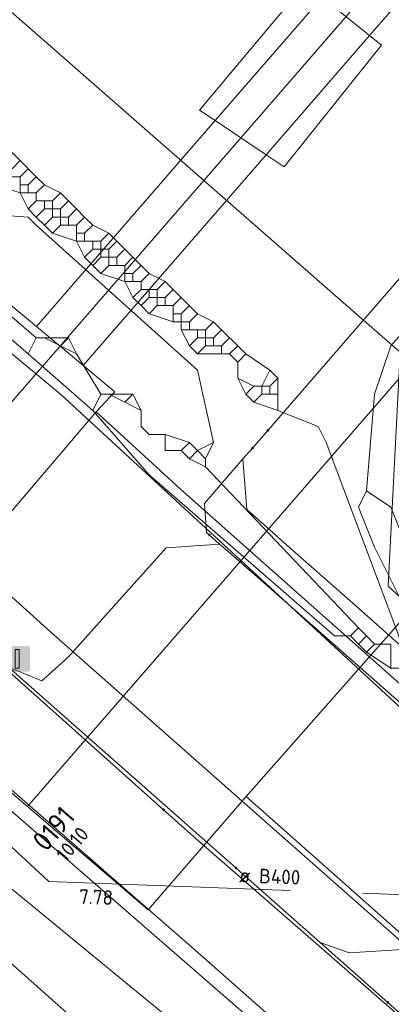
# Model space of a CAD drawing. Header units: metres. Extents: x 163628 to 167855, y 402678 to 405435.
# Tile 31 of 256: x 164030.29 to 164039.51, y 403075.96 to 403100.4. Entities that reach past the tile are written whole.
import ezdxf

# ---------------------------------------------------------------- set-up
doc = ezdxf.new("R2010")
doc.units = ezdxf.units.M
doc.linetypes.add('X-CA190022.004-UO-WHM_Riolering gemeente_NLCS_v0.2$0$RI-GWA', pattern=[18.45, 6, -1.8, 1.75, -1.8, 1.75, -1.8, 1.75, -1.8])
doc.layers.get('0').update_dxf_attribs({"lineweight": 25})
for name, color, linetype, lineweight in [('X-CA190022.004-UO-BGT_Ondergrond$0$GE_214_Wegmarkering_Lijn_GEM', 253, 'Continuous', 9), ('X-CA190022.004-UO-BGT_Ondergrond$0$GE_251_SPRTrein_as_Lijn_GEM', 253, 'Continuous', 9), ('X-CA190022.004-UO-BGT_Ondergrond$0$GE_311_WGDRijbaanRegionaleweg_Vlak_GEM', 253, 'Continuous', 9), ('X-CA190022.004-UO-BGT_Ondergrond$0$GE_314_WGDRijbaanLokaleweg_Vlak_GEM', 253, 'Continuous', 9), ('X-CA190022.004-UO-BGT_Ondergrond$0$GE_367_OWGBerm_groenvoorziening_grasenk_GEM', 253, 'Continuous', 9), ('X-CA190022.004-UO-BGT_Ondergrond$0$GE_414_OTDOpenverharding_sierbestrating_Vlak_GEM', 253, 'Continuous', 9), ('X-CA190022.004-UO-BGT_Ondergrond$0$GE_4622_GBKN_Paal_steen_Punt_GEM', 253, 'Continuous', 9), ('X-CA190022.004-UO-BGT_Ondergrond$0$GE_869_PalAfsluitpaal_Punt_GEM', 253, 'Continuous', 9), ('X-CA190022.004-UO-KAD_Percelen$0$B-WE-KG-GRENS_PERCEEL-GV', 150, 'Continuous', 9), ('X-CA190022.004-UO-WHM_Riolering gemeente_NLCS_v0.2$0$B-WE-RI-BOB-T18', 214, 'Continuous', 15), ('X-CA190022.004-UO-WHM_Riolering gemeente_NLCS_v0.2$0$B-WE-RI-DIAMETER-T18', 214, 'Continuous', 15), ('X-CA190022.004-UO-WHM_Riolering gemeente_NLCS_v0.2$0$B-WE-RI-GWA_TRANSPORTLEIDING-G', 214, 'X-CA190022.004-UO-WHM_Riolering gemeente_NLCS_v0.2$0$RI-GWA', 15), ('X-CA190022.004-UO-WHM_Riolering gemeente_NLCS_v0.2$0$B-WE-RI-PUTDEKSELHOOGTE-T18', 214, 'Continuous', 15), ('X-CA190022.004-UO-WHM_Riolering gemeente_NLCS_v0.2$0$B-WE-RI-PUTNUMMER-T25', 214, 'Continuous', 15)]:
    doc.layers.add(name, color=color, linetype=linetype, lineweight=lineweight)
for name, color, linetype, lineweight, transparency in [('X-CA190022.004-UO-KLIC$0$B-OI-KL-DATA_EUROFIBER_0000560460_VECT_19O042615-G', 42, 'X-CA190022.004-UO-KLIC$0$1-200 EUROFIBER', 0, 0.25), ('X-CA190022.004-UO-KLIC$0$B-OI-KL-DATA_KPN_0000546663_VECT_19O042615-G', 42, 'X-CA190022.004-UO-KLIC$0$1-200 TELEFONIE-KPN', 0, 0.25), ('X-CA190022.004-UO-KLIC$0$B-OI-KL-WATER_BW_0000551269_VECT_19O042615-G', 42, 'X-CA190022.004-UO-KLIC$0$1-200 WATERLEIDING', 0, 0.25), ('X-CA190022.004-UO-KLIC$0$B-WE-KL-ET_LS-G', 42, 'X-CA190022.004-UO-KLIC$0$1-200 LAAGSPANNING', 0, 0.25), ('X-CA190022.004-UO-KLIC$0$B-WE-KL-ET_LS_HULPSTUK-S', 42, 'X-CA190022.004-UO-KLIC$0$1-200 LAAGSPANNING', 0, 0.25), ('X-CA190022.004-UO-KLIC$0$B-WE-KL-ET_LS_KABELBED-G', 42, 'X-CA190022.004-UO-KLIC$0$1-200 LAAGSPANNING', 0, 0.25), ('X-CA190022.004-UO-KLIC$0$B-WE-KL-ET_MS-G', 42, 'X-CA190022.004-UO-KLIC$0$1-200 MIDDENSPANNING', 0, 0.25), ('X-CA190022.004-UO-KLIC$0$B-WE-KL-ET_MS_DUCT-G', 42, 'X-CA190022.004-UO-KLIC$0$1-200 MIDDENSPANNING', 0, 0.25), ('X-CA190022.004-UO-KLIC$0$B-WE-KL-ET_MS_HULPSTUK-S', 42, 'X-CA190022.004-UO-KLIC$0$1-200 MIDDENSPANNING', 0, 0.25), ('X-CA190022.004-UO-KLIC$0$B-WE-KL-ET_MS_MANTELBUIS-G', 42, 'X-CA190022.004-UO-KLIC$0$1-200 MIDDENSPANNING', 0, 0.25), ('X-CA190022.004-UO-KLIC$0$B-WE-KL-GAS_LD-G', 42, 'X-CA190022.004-UO-KLIC$0$1-200 GASLEIDING LAGE DRUK', 0, 0.25), ('X-CA190022.004-UO-KLIC$0$B-WE-KL-GAS_LD_MANTELBUIS-G', 42, 'X-CA190022.004-UO-KLIC$0$1-200 GASLEIDING LAGE DRUK', 0, 0.25), ('X-CA190022.004-UO-KLIC$0$V-WE-KL-ET_MS-G', 42, 'X-CA190022.004-UO-KLIC$0$1-200 MIDDENSPANNING', 0, 0.25)]:
    doc.layers.add(name, color=color, linetype=linetype, lineweight=lineweight, transparency=transparency)
doc.styles.add('X-CA190022.004-UO-KLIC$0$NLCS-ISO', font='NLCS-ISO.ttf')
doc.styles.add('X-CA190022.004-UO-WHM_Riolering gemeente_NLCS_v0.2$0$NLCS-ISO-M200-T18', font='NLCS-ISO.ttf', dxfattribs={"height": 0.36})
doc.styles.add('X-CA190022.004-UO-WHM_Riolering gemeente_NLCS_v0.2$0$NLCS-ISO-M200-T25', font='NLCS-ISO.ttf', dxfattribs={"height": 0.5})
doc.linetypes.add('X-CA190022.004-UO-KLIC$0$1-200 EUROFIBER', pattern='A,1.5,-0.6,["EURO",X-CA190022.004-UO-KLIC$0$NLCS-ISO,S=0.24,R=0,X=-0.5,Y=-0.12],-0.65', length=2.75)
doc.linetypes.add('X-CA190022.004-UO-KLIC$0$1-200 GASLEIDING LAGE DRUK', pattern='A,1.5,-0.6,["GAS LD",X-CA190022.004-UO-KLIC$0$NLCS-ISO,S=0.24,R=0,X=-0.5,Y=-0.12],-0.7', length=2.8)
doc.linetypes.add('X-CA190022.004-UO-KLIC$0$1-200 LAAGSPANNING', pattern='A,1.5,-0.6,["LS",X-CA190022.004-UO-KLIC$0$NLCS-ISO,S=0.24,R=0,X=-0.45,Y=-0.12],-0.05', length=2.15)
doc.linetypes.add('X-CA190022.004-UO-KLIC$0$1-200 MIDDENSPANNING', pattern='A,1.5,-0.6,["MS",X-CA190022.004-UO-KLIC$0$NLCS-ISO,S=0.24,R=0,X=-0.5,Y=-0.12],-0.05', length=2.15)
doc.linetypes.add('X-CA190022.004-UO-KLIC$0$1-200 TELEFONIE-KPN', pattern='A,1.5,-0.6,["KPN",X-CA190022.004-UO-KLIC$0$NLCS-ISO,S=0.24,R=0,X=-0.5,Y=-0.12],-0.3', length=2.4)
doc.linetypes.add('X-CA190022.004-UO-KLIC$0$1-200 WATERLEIDING', pattern='A,1.5,-0.6,["WATER",X-CA190022.004-UO-KLIC$0$NLCS-ISO,S=0.24,R=0,X=-0.5,Y=-0.12],-0.65', length=2.75)

# ---------------------------------------------------------------- blocks, each defined once
blk = doc.blocks.new('*U7')
at = {"layer": 'X-CA190022.004-UO-BGT_Ondergrond$0$GE_4622_GBKN_Paal_steen_Punt_GEM'}
h = blk.add_hatch(color=222, dxfattribs=at)
edge = h.paths.add_edge_path()
edge.add_spline(control_points=[(-15.9, -13.6), (-15.9, -15.4), (-13.6, -15.9)], knot_values=[0, 0, 0, 1, 1, 1], degree=2, periodic=0)
edge.add_line((-13.6, -15.9), (13.6, -15.9))
edge.add_spline(control_points=[(13.6, -15.9), (15.4, -15.9), (15.9, -13.6)], knot_values=[0, 0, 0, 1, 1, 1], degree=2, periodic=0)
edge.add_line((15.9, -13.6), (15.9, 13.6))
edge.add_spline(control_points=[(15.9, 13.6), (15.9, 15.4), (13.6, 15.9)], knot_values=[0, 0, 0, 1, 1, 1], degree=2, periodic=0)
edge.add_line((13.6, 15.9), (-13.6, 15.9))
edge.add_spline(control_points=[(-13.6, 15.9), (-15.5, 15.9), (-15.9, 13.6)], knot_values=[0, 0, 0, 1, 1, 1], degree=2, periodic=0)
edge.add_line((-15.9, 13.6), (-15.9, -13.6))
at = {"layer": 'X-CA190022.004-UO-BGT_Ondergrond$0$GE_4622_GBKN_Paal_steen_Punt_GEM', "color": 222}
blk.add_3dface([(2.5, 11.6), (2.5, -11.6), (-2.5, -11.6), (-2.5, 11.6)], dxfattribs=at)
blk = doc.blocks.new('X-CA190022.004-UO-BGT_Ondergrond$0$IMGEOPaalSteen')
at = {"layer": 'X-CA190022.004-UO-BGT_Ondergrond$0$GE_4622_GBKN_Paal_steen_Punt_GEM'}
blk.add_hatch(color=222, dxfattribs=at).paths.add_polyline_path([(2.5, 11.6), (2.5, -11.6), (-2.5, -11.6), (-2.5, 11.6)])
at = {"layer": 'X-CA190022.004-UO-BGT_Ondergrond$0$GE_4622_GBKN_Paal_steen_Punt_GEM', "color": 222}
blk.add_blockref('*U7', (0, 0), dxfattribs=at)
blk = doc.blocks.new('X-CA190022.004-UO-BGT_Ondergrond$0$IMGEOAfsluitpaal')
at = {"layer": 'X-CA190022.004-UO-BGT_Ondergrond$0$GE_4622_GBKN_Paal_steen_Punt_GEM', "color": 0, "linetype": 'Continuous', "lineweight": 0}
blk.add_blockref('X-CA190022.004-UO-BGT_Ondergrond$0$IMGEOPaalSteen', (0, 0), dxfattribs=at)
blk = doc.blocks.new('X-CA190022.004-UO-KLIC$0$SKL-WTB_HULP_MOF-SO')
at = {"linetype": 'ByBlock', "lineweight": 18}
h = blk.add_hatch(color=0, dxfattribs=at)
h.dxf.hatch_style = 1
h.paths.add_polyline_path([(-0.5625, 0, 1), (0.5625, 0, 1)])
at = {"color": 0, "linetype": 'ByBlock', "lineweight": 18}
blk.add_circle((0, 0), 0.5625, dxfattribs=at)
at = {"color": 0, "linetype": 'ByBlock', "lineweight": 18, "style": 'X-CA190022.004-UO-KLIC$0$NLCS-ISO', "flags": 1}
for tag, p in [('TYPE', (1.5, 0)), ('OMSCHRIJVING', (1.5, -3)), ('LABEL', (1.5, -1.5))]:
    blk.add_attdef(tag, p, '', height=1, dxfattribs=at)

msp = doc.modelspace()

# ---------------------------------------------------------------- linework, layer by layer
at = {"layer": 'X-CA190022.004-UO-BGT_Ondergrond$0$GE_214_Wegmarkering_Lijn_GEM'}
for p, q in [((164045.775, 403067.133), (164025.821, 403084.447)), ((164026.279, 403080.317), (164055.438, 403054.586))]:
    msp.add_line(p, q, dxfattribs=at)
at = {"layer": 'X-CA190022.004-UO-BGT_Ondergrond$0$GE_251_SPRTrein_as_Lijn_GEM'}
for p, q in [((164038.973, 403100.006), (164053.628, 403116.892)), ((164027.386, 403087.795), (164038.771, 403100.926)), ((164035.14, 403097.892), (164037.8, 403100.957)), ((164036.404, 403097.047), (164038.973, 403100.006)), ((164030.705, 403092.78), (164035.14, 403097.892)), ((164031.865, 403091.816), (164036.404, 403097.047))]:
    msp.add_line(p, q, dxfattribs=at)
at = {"layer": 'X-CA190022.004-UO-BGT_Ondergrond$0$GE_311_WGDRijbaanRegionaleweg_Vlak_GEM', "flags": 128}
msp.add_lwpolyline([(164026.078, 403084.725), (164027.471, 403083.554), (164033.481, 403078.314), (164034.573, 403077.362), (164048.949, 403064.68), (164049.421, 403064.257), (164067.275, 403048.233), (164072.805, 403043.264)], dxfattribs=at)
at = {"layer": 'X-CA190022.004-UO-BGT_Ondergrond$0$GE_314_WGDRijbaanLokaleweg_Vlak_GEM', "flags": 128}
for points in [[(164032.19, 403090.667), (164029.054, 403087.001), (164028.969, 403086.902), (164028.865, 403086.998), (164027.36, 403085.318), (164026.96, 403085.657), (164026.078, 403084.725), (164025.871, 403084.908), (164024.717, 403085.89), (164024.425, 403086.118), (164025.231, 403087.056), (164024.848, 403087.398), (164026.384, 403089.259), (164029.475, 403093.004), (164029.869, 403093.475), (164030.705, 403092.78), (164032.649, 403091.164), (164032.19, 403090.667)], [(164081.389, 403040.892), (164068.448, 403052.199), (164051.717, 403066.964), (164035.813, 403080.999), (164031.064, 403085.19), (164029.054, 403087.001), (164032.19, 403090.667)], [(164032.19, 403090.667), (164034.281, 403088.742), (164039.878, 403083.777), (164054.891, 403070.549), (164054.896, 403070.508), (164071.85, 403055.556)]]:
    msp.add_lwpolyline(points, dxfattribs=at)
at = {"layer": 'X-CA190022.004-UO-BGT_Ondergrond$0$GE_367_OWGBerm_groenvoorziening_grasenk_GEM', "flags": 128}
for points in [[(164038.973, 403100.006), (164039.267, 403099.768), (164036.853, 403096.747), (164036.404, 403097.047), (164035.14, 403097.892), (164034.756, 403098.149), (164036.979, 403100.81), (164037.426, 403101.26), (164037.8, 403100.957), (164038.973, 403100.006)], [(164080.032, 403049.178), (164071.009, 403057.137), (164065.206, 403062.255), (164055.314, 403071.069), (164054.891, 403070.549), (164039.878, 403083.777), (164034.281, 403088.742), (164032.19, 403090.667), (164032.649, 403091.164), (164030.705, 403092.78), (164029.869, 403093.475), (164029.475, 403093.004), (164028.694, 403093.592), (164027.249, 403094.907), (164026.216, 403096.104), (164025.738, 403096.866), (164025.258, 403097.639), (164024.73, 403099.031), (164024.229, 403100.545)], [(164072.805, 403043.264), (164067.275, 403048.233), (164049.421, 403064.257), (164048.949, 403064.68), (164034.573, 403077.362), (164033.481, 403078.314), (164027.471, 403083.554), (164026.078, 403084.725), (164026.96, 403085.657), (164027.36, 403085.318), (164028.865, 403086.998), (164028.969, 403086.902), (164029.054, 403087.001)], [(164029.054, 403087.001), (164031.064, 403085.19), (164035.813, 403080.999), (164051.717, 403066.964), (164068.448, 403052.199), (164081.389, 403040.892)]]:
    msp.add_lwpolyline(points, dxfattribs=at)
at = {"layer": 'X-CA190022.004-UO-BGT_Ondergrond$0$GE_414_OTDOpenverharding_sierbestrating_Vlak_GEM', "flags": 128}
msp.add_lwpolyline([(164038.973, 403100.006), (164039.267, 403099.768), (164036.853, 403096.747), (164036.404, 403097.047), (164035.14, 403097.892), (164034.756, 403098.149), (164036.979, 403100.81), (164037.426, 403101.26), (164037.8, 403100.957), (164038.973, 403100.006)], dxfattribs=at)
at = {"layer": 'X-CA190022.004-UO-KAD_Percelen$0$B-WE-KG-GRENS_PERCEEL-GV', "flags": 128}
for points in [[(164142.283, 403227.678), (164122.385, 403209.876), (164124.144, 403210.021), (164113.537, 403198.916), (164086.457, 403170.565), (164058.713, 403139.694), (164052.698, 403133), (164031.54, 403108.707), (164029.643, 403106.577), (164030.703, 403105.659), (164032.311, 403104.265), (164019.847, 403089.967), (164030.484, 403080.863), (164063.752, 403119.175), (164078.609, 403136.396), (164086.328, 403144.903), (164094.411, 403154.328), (164122.152, 403184.202), (164126.647, 403188.852)], [(164126.647, 403188.852), (164122.152, 403184.202), (164094.411, 403154.328), (164086.328, 403144.903), (164078.609, 403136.396), (164063.752, 403119.175), (164030.484, 403080.863), (164033.475, 403078.303), (164035.907, 403081.113), (164046.392, 403092.99), (164045.424, 403093.765), (164068.236, 403120.08), (164071.717, 403117.165), (164104.157, 403154.807), (164105.176, 403155.882), (164137.737, 403190.24)], [(164087.673, 403047.531), (164059.53, 403071.563), (164064.086, 403078.822), (164046.392, 403092.99), (164035.907, 403081.113), (164067.79, 403052.87), (164093.52, 403030.33)], [(164093.52, 403030.33), (164067.79, 403052.87), (164035.907, 403081.113), (164033.475, 403078.303), (164030.484, 403080.863), (164019.847, 403089.967), (164017.162, 403092.265), (164007.974, 403081.606), (164009.88, 403079.96), (164075.81, 403021.39)]]:
    msp.add_lwpolyline(points, dxfattribs=at)
at = {"layer": 'X-CA190022.004-UO-KLIC$0$B-OI-KL-DATA_EUROFIBER_0000560460_VECT_19O042615-G', "flags": 128}
msp.add_lwpolyline([(164067.5, 403058.3), (164046.7, 403076.9), (164031.3, 403091.1), (164018.3, 403101.9), (164008.3, 403111.1), (163998.9, 403118.3), (163984.7, 403127.3), (163975.7, 403132.3), (163972.1, 403132.3), (163971.9, 403132.5), (163961.1, 403139.1), (163958.9, 403140.7), (163940.7, 403154.7), (163937.1, 403157.7), (163913.9, 403176.9), (163913.1, 403179.5), (163909.9, 403181.9), (163909.1, 403182.9), (163907.9, 403184.5), (163907.3, 403186.5), (163907.3, 403188.9), (163907.5, 403189.7), (163907.9, 403191.7), (163901.7, 403196.3), (163899.7, 403198.1), (163896.7, 403200.9), (163894.9, 403201.1)], dxfattribs=at)
at = {"layer": 'X-CA190022.004-UO-KLIC$0$B-OI-KL-DATA_KPN_0000546663_VECT_19O042615-G', "flags": 128}
for points in [[(164038.9, 403088.7), (164039.1, 403091.1), (164039.5, 403092.3), (164048.5, 403102.5), (164049.5, 403104.1), (164051.9, 403106.7), (164083.1, 403142.1), (164086.5, 403145.7), (164116.5, 403178.7), (164118.9, 403181.1), (164138.5, 403200.5), (164138.7, 403200.9), (164138.7, 403201.3)], [(164027.7, 403095.7), (164030.5, 403095.5), (164030.7, 403095.3), (164034.7, 403091.7), (164035.1, 403089.9)], [(164029.3, 403093.7), (164030.7, 403092.5)], [(164029.1, 403093.3), (164030.5, 403092.1)], [(164030.7, 403092.5), (164030.5, 403092.1)], [(164030.7, 403092.5), (164031.5, 403092.5)], [(164030.9, 403092.5), (164031.3, 403092.3)], [(164031.5, 403092.5), (164031.3, 403092.3)], [(164031.5, 403092.5), (164031.7, 403092.1)], [(164031.3, 403092.3), (164031.7, 403092.1)], [(164030.5, 403092.1), (164032.1, 403090.7)], [(164031.7, 403092.1), (164032.3, 403091.1)], [(164032.3, 403091.1), (164032.1, 403090.7)], [(164032.3, 403091.1), (164033.1, 403091.1)], [(164032.5, 403091.1), (164032.9, 403090.9)], [(164033.1, 403091.1), (164032.9, 403090.9)], [(164033.1, 403091.1), (164033.3, 403090.7)], [(164032.9, 403090.9), (164033.3, 403090.7)], [(164032.1, 403090.7), (164033.5, 403089.1), (164038.1, 403085.1), (164038.5, 403085.1)], [(164033.3, 403090.7), (164033.3, 403090.3), (164033.5, 403090.1), (164033.9, 403090.1)], [(164033.9, 403090.1), (164034.5, 403089.9)], [(164033.9, 403090.1), (164033.9, 403089.7), (164034.3, 403089.7)], [(164034.5, 403089.9), (164034.3, 403089.7)], [(164034.5, 403089.9), (164034.7, 403089.7)], [(164035.1, 403089.9), (164034.7, 403089.7)], [(164035.1, 403089.9), (164034.9, 403089.5)], [(164034.3, 403089.7), (164034.5, 403089.5)], [(164034.7, 403089.7), (164034.5, 403089.5)], [(164034.7, 403089.7), (164034.9, 403089.5)], [(164034.5, 403089.5), (164034.9, 403089.3)], [(164034.9, 403089.5), (164034.9, 403089.3)], [(164034.9, 403089.3), (164038.7, 403085.3)], [(164038.9, 403088.7), (164038.7, 403088.3), (164039.1, 403087.3), (164039.7, 403086.1)], [(164038.9, 403088.7), (164039.5, 403088.3), (164039.9, 403087.3), (164040.1, 403086.3)], [(164038.7, 403085.3), (164038.5, 403085.1)], [(164038.7, 403085.3), (164038.9, 403085.1)], [(164038.5, 403085.1), (164038.7, 403084.9)], [(164038.9, 403085.1), (164038.7, 403084.9)], [(164038.9, 403085.1), (164039.1, 403084.9)], [(164038.7, 403084.9), (164038.9, 403084.7)], [(164039.1, 403084.9), (164038.9, 403084.7)], [(164038.9, 403084.7), (164039.5, 403084.3)], [(164039.1, 403084.9), (164039.5, 403084.9), (164039.5, 403084.3)], [(164039.5, 403084.3), (164039.9, 403084.3)]]:
    msp.add_lwpolyline(points, dxfattribs=at)
at = {"layer": 'X-CA190022.004-UO-KLIC$0$B-OI-KL-WATER_BW_0000551269_VECT_19O042615-G'}
for p, q in [((164030.3, 403096.5), (164030.3, 403096.1)), ((164031.1, 403095.9), (164031.1, 403095.5)), ((164031.3, 403095.7), (164031.3, 403095.3)), ((164031.7, 403095.3), (164031.7, 403094.9)), ((164032.3, 403094.9), (164032.3, 403094.5)), ((164032.5, 403094.7), (164032.5, 403094.3)), ((164032.9, 403094.3), (164032.9, 403093.9)), ((164033.7, 403093.7), (164033.7, 403093.3)), ((164034.1, 403093.3), (164034.1, 403092.9)), ((164034.3, 403093.1), (164034.3, 403092.7)), ((164034.9, 403092.7), (164034.9, 403092.3)), ((164036.7, 403091.5), (164036.7, 403090.7))]:
    msp.add_line(p, q, dxfattribs=at)
at = {"layer": 'X-CA190022.004-UO-KLIC$0$B-OI-KL-WATER_BW_0000551269_VECT_19O042615-G', "flags": 128}
for points in [[(164005.3, 403099.3), (164005.7, 403098.5), (164006.5, 403098.3), (164007.1, 403097.7), (164040.7, 403070.1), (164041.7, 403069.1), (164061.1, 403051.7), (164061.3, 403051.3)], [(164030.1, 403097.1), (164030.3, 403096.9)], [(164030.3, 403096.9), (164030.1, 403096.7)], [(164030.3, 403096.9), (164030.7, 403096.5)], [(164030.5, 403096.7), (164030.3, 403096.5)], [(164029.9, 403096.5), (164030.3, 403096.5)], [(164030.7, 403096.5), (164030.5, 403096.3)], [(164030.7, 403096.5), (164030.9, 403096.3)], [(164029.7, 403096.3), (164030.3, 403096.1)], [(164030.3, 403096.3), (164030.5, 403096.3)], [(164030.5, 403096.3), (164030.5, 403096.1)], [(164030.9, 403096.3), (164030.7, 403096.1)], [(164030.9, 403096.3), (164031.3, 403096.1)], [(164030.3, 403096.1), (164030.7, 403096.1)], [(164030.3, 403096.1), (164030.5, 403095.7)], [(164030.7, 403096.1), (164030.7, 403095.9)], [(164031.3, 403096.1), (164031.1, 403095.9)], [(164031.3, 403096.1), (164031.5, 403095.9)], [(164030.7, 403095.9), (164030.5, 403095.7)], [(164030.5, 403095.7), (164030.7, 403095.5)], [(164030.7, 403095.9), (164031.1, 403095.9)], [(164030.9, 403095.7), (164030.7, 403095.5)], [(164030.9, 403095.9), (164030.9, 403095.7)], [(164030.9, 403095.7), (164031.3, 403095.7)], [(164031.5, 403095.9), (164031.3, 403095.7)], [(164031.5, 403095.9), (164031.7, 403095.7)], [(164031.7, 403095.7), (164031.5, 403095.5)], [(164031.7, 403095.7), (164031.9, 403095.5)], [(164030.7, 403095.5), (164030.9, 403095.3)], [(164031.1, 403095.5), (164030.9, 403095.3)], [(164031.1, 403095.5), (164031.5, 403095.5)], [(164031.5, 403095.5), (164031.5, 403095.3)], [(164031.9, 403095.5), (164031.7, 403095.3)], [(164031.9, 403095.5), (164032.1, 403095.3)], [(164030.9, 403095.3), (164031.1, 403095.1)], [(164031.3, 403095.3), (164031.1, 403095.1)], [(164031.3, 403095.3), (164031.7, 403095.3)], [(164032.1, 403095.3), (164031.9, 403095.1)], [(164032.1, 403095.3), (164032.5, 403095.1)], [(164031.1, 403095.1), (164031.7, 403094.9)], [(164031.7, 403095.1), (164031.9, 403095.1)], [(164031.9, 403095.1), (164031.9, 403094.9)], [(164032.5, 403095.1), (164032.3, 403094.9)], [(164032.5, 403095.1), (164032.7, 403094.9)], [(164031.7, 403094.9), (164032.3, 403094.9)], [(164031.7, 403094.9), (164031.9, 403094.5)], [(164032.1, 403094.7), (164031.9, 403094.5)], [(164032.1, 403094.9), (164032.1, 403094.7)], [(164032.1, 403094.7), (164032.5, 403094.7)], [(164032.7, 403094.9), (164032.5, 403094.7)], [(164032.7, 403094.9), (164032.9, 403094.7)], [(164032.9, 403094.7), (164032.7, 403094.5)], [(164032.9, 403094.7), (164033.1, 403094.5)], [(164031.9, 403094.5), (164032.1, 403094.3)], [(164032.3, 403094.5), (164032.1, 403094.3)], [(164032.3, 403094.5), (164032.7, 403094.5)], [(164032.7, 403094.5), (164032.7, 403094.3)], [(164033.1, 403094.5), (164032.9, 403094.3)], [(164033.1, 403094.5), (164033.3, 403094.3)], [(164032.1, 403094.3), (164032.3, 403094.1)], [(164032.5, 403094.3), (164032.3, 403094.1)], [(164032.5, 403094.3), (164032.9, 403094.3)], [(164033.3, 403094.3), (164033.1, 403094.1)], [(164033.3, 403094.3), (164033.5, 403094.1)], [(164032.3, 403094.1), (164032.9, 403093.9)], [(164032.9, 403094.1), (164033.1, 403094.1)], [(164033.1, 403094.1), (164033.1, 403093.9)], [(164033.5, 403094.1), (164033.3, 403093.9)], [(164033.5, 403094.1), (164033.9, 403093.9)], [(164032.9, 403093.9), (164033.3, 403093.9)], [(164032.9, 403093.9), (164033.1, 403093.5)], [(164033.3, 403093.9), (164033.3, 403093.7)], [(164033.9, 403093.9), (164033.7, 403093.7)], [(164033.9, 403093.9), (164034.1, 403093.7)], [(164033.3, 403093.7), (164033.1, 403093.5)], [(164033.1, 403093.5), (164033.3, 403093.3)], [(164033.3, 403093.7), (164033.7, 403093.7)], [(164033.5, 403093.5), (164033.3, 403093.3)], [(164033.5, 403093.7), (164033.5, 403093.5)], [(164033.5, 403093.5), (164033.9, 403093.5)], [(164034.1, 403093.7), (164033.9, 403093.5)], [(164033.9, 403093.5), (164033.9, 403093.3)], [(164034.1, 403093.7), (164034.3, 403093.5)], [(164034.3, 403093.5), (164034.1, 403093.3)], [(164034.3, 403093.5), (164034.7, 403093.1)], [(164033.3, 403093.3), (164033.5, 403093.1)], [(164033.7, 403093.3), (164033.5, 403093.1)], [(164033.7, 403093.3), (164034.1, 403093.3)], [(164034.5, 403093.3), (164034.3, 403093.1)], [(164033.5, 403093.1), (164034.1, 403092.9)], [(164034.1, 403093.1), (164034.3, 403093.1)], [(164034.7, 403093.1), (164034.5, 403092.9)], [(164034.7, 403093.1), (164035.1, 403092.9)], [(164034.1, 403092.9), (164034.5, 403092.9)], [(164034.5, 403092.9), (164034.5, 403092.7)], [(164035.1, 403092.9), (164034.9, 403092.7)], [(164035.1, 403092.9), (164035.3, 403092.7)], [(164034.3, 403092.7), (164034.9, 403092.7)], [(164034.3, 403092.7), (164034.5, 403092.3)], [(164034.7, 403092.5), (164034.5, 403092.3)], [(164034.7, 403092.7), (164034.7, 403092.5)], [(164034.7, 403092.5), (164035.1, 403092.5)], [(164035.3, 403092.7), (164035.1, 403092.5)], [(164035.1, 403092.5), (164035.1, 403092.3)], [(164035.3, 403092.7), (164035.7, 403092.3)], [(164035.5, 403092.5), (164035.3, 403092.3)], [(164034.5, 403092.3), (164034.7, 403092.1)], [(164034.9, 403092.3), (164034.7, 403092.1)], [(164034.9, 403092.3), (164035.3, 403092.3)], [(164035.3, 403092.3), (164035.3, 403092.1)], [(164035.7, 403092.3), (164035.5, 403092.1)], [(164035.7, 403092.3), (164035.9, 403092.1)], [(164034.7, 403092.1), (164035.5, 403092.1)], [(164035.5, 403092.1), (164035.7, 403091.9)], [(164035.9, 403092.1), (164035.7, 403091.9)], [(164035.9, 403092.1), (164036.5, 403091.7)], [(164035.7, 403091.9), (164035.7, 403091.5)], [(164036.5, 403091.7), (164036.3, 403091.3)], [(164036.5, 403091.7), (164036.7, 403091.5)], [(164035.7, 403091.5), (164036.1, 403091.3)], [(164035.7, 403091.5), (164035.9, 403091.1)], [(164036.1, 403091.3), (164035.9, 403091.1)], [(164036.1, 403091.3), (164036.5, 403091.3)], [(164036.3, 403091.3), (164036.3, 403091.1)], [(164036.7, 403091.5), (164036.5, 403091.3)], [(164036.5, 403091.3), (164036.5, 403091.1)], [(164035.9, 403091.1), (164036.1, 403090.9)], [(164036.3, 403091.1), (164036.1, 403090.9)], [(164036.3, 403091.1), (164036.7, 403091.1)], [(164036.1, 403090.9), (164036.7, 403090.7)], [(164036.7, 403090.7), (164037.7, 403090.3), (164037.9, 403089.9), (164039.7, 403085.1), (164039.9, 403084.1), (164040.3, 403083.3)]]:
    msp.add_lwpolyline(points, dxfattribs=at)
at = {"layer": 'X-CA190022.004-UO-KLIC$0$B-WE-KL-ET_LS-G'}
msp.add_lwpolyline([(164064.156, 403054.35), (164059.22, 403058.654), (164043.606, 403072.27), (164034.672, 403080.06), (164033.862, 403080.784), (164029.944, 403084.287), (164026.442, 403087.204), (164023.09, 403090.148), (164017.501, 403095.057), (164017.318, 403097.739), (164019.171, 403099.866)], dxfattribs=at)
at = {"layer": 'X-CA190022.004-UO-KLIC$0$B-WE-KL-ET_LS_KABELBED-G'}
msp.add_lwpolyline([(164064.156, 403054.35), (164059.22, 403058.654), (164043.606, 403072.27), (164034.672, 403080.06), (164033.862, 403080.784), (164029.944, 403084.287)], dxfattribs=at)
at = {"layer": 'X-CA190022.004-UO-KLIC$0$B-WE-KL-ET_MS-G', "linetype": 'X-CA190022.004-UO-KLIC$0$1-200 MIDDENSPANNING'}
for points in [[(164040.409, 403084.273), (164040.061, 403084.581), (164039.969, 403084.662), (164039.709, 403084.892), (164039.61, 403084.979), (164039.553, 403085.029), (164039.529, 403085.051), (164038.697, 403085.787), (164036.781, 403087.48), (164036.57, 403087.666), (164035.925, 403088.236), (164035.832, 403089.493), (164036.068, 403089.765), (164036.448, 403090.203), (164080.279, 403140.803), (164104.878, 403168.048), (164108.784, 403172.175), (164109.625, 403173.063), (164122.338, 403186.492), (164135.023, 403199.424), (164139, 403203.146)], [(164036.068, 403089.765), (164036.448, 403090.203), (164080.279, 403140.803), (164104.878, 403168.048), (164108.784, 403172.175), (164109.625, 403173.063), (164122.338, 403186.492), (164135.023, 403199.424), (164139, 403203.146)], [(164036.448, 403090.203), (164080.279, 403140.803), (164104.878, 403168.048), (164108.784, 403172.175), (164109.625, 403173.063), (164122.338, 403186.492), (164135.023, 403199.424), (164139, 403203.146)], [(164043.551, 403081.498), (164042.37, 403082.541), (164042.358, 403082.551), (164040.42, 403084.264), (164040.409, 403084.273), (164040.061, 403084.581), (164039.969, 403084.662), (164039.709, 403084.892), (164039.61, 403084.979), (164039.553, 403085.029), (164039.529, 403085.051), (164038.697, 403085.787), (164036.781, 403087.48), (164036.57, 403087.666), (164035.925, 403088.236), (164035.832, 403089.493), (164036.068, 403089.765), (164036.448, 403090.203), (164080.279, 403140.803), (164104.878, 403168.048), (164108.784, 403172.175), (164109.625, 403173.063), (164122.338, 403186.492), (164135.023, 403199.424)], [(163999.677, 403110.952), (164011.955, 403100.246), (164018.923, 403094.17), (164019.504, 403093.658), (164020.449, 403092.826), (164022.385, 403091.106), (164023.665, 403089.969), (164029.244, 403085.009), (164029.648, 403084.65), (164030.012, 403084.326), (164035.651, 403079.341)], [(163999.677, 403110.952), (164011.955, 403100.246), (164018.923, 403094.17), (164019.504, 403093.658), (164020.449, 403092.826), (164022.385, 403091.106), (164023.665, 403089.969), (164029.244, 403085.009), (164029.648, 403084.65), (164030.012, 403084.326), (164035.651, 403079.341)], [(163999.677, 403110.952), (164011.955, 403100.246), (164018.923, 403094.17), (164019.504, 403093.658), (164020.449, 403092.826), (164022.385, 403091.106), (164023.665, 403089.969), (164029.244, 403085.009), (164029.648, 403084.65), (164030.012, 403084.326), (164035.651, 403079.341)], [(164020.499, 403100.502), (164025.285, 403096.307), (164025.21, 403095.025), (164022.976, 403092.61), (164022.385, 403091.106), (164023.665, 403089.969), (164029.244, 403085.009), (164029.648, 403084.65), (164030.012, 403084.326), (164030.838, 403083.984), (164031.499, 403084.582), (164032.624, 403085.838), (164033.923, 403087.289), (164035.251, 403087.375), (164035.333, 403087.316), (164036.456, 403086.327), (164039.655, 403083.511), (164043.816, 403079.848), (164045.606, 403078.273), (164036.456, 403086.327), (164039.655, 403083.511), (164043.816, 403079.848), (164045.606, 403078.273)], [(164020.449, 403092.826), (164022.385, 403091.106), (164023.665, 403089.969), (164029.244, 403085.009), (164029.648, 403084.65), (164030.012, 403084.326), (164035.651, 403079.341), (164035.838, 403079.176), (164035.96, 403079.068), (164037.749, 403077.486), (164039.427, 403076.002), (164040.027, 403075.472), (164040.506, 403075.049), (164041.023, 403074.592), (164050.159, 403066.513), (164051.363, 403065.448)], [(164036.068, 403089.765), (164036.448, 403090.203)], [(164034.996, 403087.607), (164034.929, 403087.667), (164034.878, 403088.391), (164035.832, 403089.493), (164036.068, 403089.765)], [(164066.814, 403057.321), (164060.882, 403062.466), (164058.477, 403064.552), (164056.876, 403065.94), (164050.15, 403071.775), (164049.029, 403072.748), (164048.468, 403073.234), (164048.188, 403073.477), (164047.907, 403073.72), (164047.104, 403074.417), (164046.3, 403075.114), (164046.136, 403075.327), (164045.89, 403077.226), (164045.704, 403078.175), (164045.606, 403078.273), (164043.816, 403079.848), (164039.655, 403083.511), (164036.456, 403086.327), (164035.333, 403087.316), (164035.251, 403087.375), (164034.996, 403087.607)], [(164035.651, 403079.341), (164035.838, 403079.176), (164035.96, 403079.068), (164037.749, 403077.486), (164038.471, 403077.237), (164042.298, 403077.472), (164044.402, 403076.76), (164046.3, 403075.114), (164047.104, 403074.417), (164047.907, 403073.72), (164048.188, 403073.477), (164048.468, 403073.234), (164049.029, 403072.748), (164050.15, 403071.775), (164056.876, 403065.94), (164058.477, 403064.552), (164060.882, 403062.466), (164066.814, 403057.321)]]:
    msp.add_lwpolyline(points, dxfattribs=at)
at = {"layer": 'X-CA190022.004-UO-KLIC$0$B-WE-KL-ET_MS_DUCT-G'}
msp.add_lwpolyline([(164031.499, 403084.582), (164032.624, 403085.838), (164033.923, 403087.289)], dxfattribs=at)
at = {"layer": 'X-CA190022.004-UO-KLIC$0$B-WE-KL-ET_MS_MANTELBUIS-G'}
msp.add_lwpolyline([(164031.499, 403084.582), (164032.624, 403085.838), (164033.923, 403087.289)], dxfattribs=at)
at = {"layer": 'X-CA190022.004-UO-KLIC$0$B-WE-KL-GAS_LD-G'}
msp.add_lwpolyline([(164068.014, 403058.663), (164059.649, 403066.304), (164059.249, 403066.675), (164056.9, 403068.815), (164055.337, 403070.186), (164055.072, 403073.522), (164044.921, 403081.798), (164044.717, 403081.964), (164040.124, 403085.709), (164039.439, 403086.333), (164039.735, 403092.143), (164038.388, 403093.324), (164030.859, 403099.906), (164024.686, 403105.302)], dxfattribs=at)
at = {"layer": 'X-CA190022.004-UO-KLIC$0$B-WE-KL-GAS_LD_MANTELBUIS-G'}
msp.add_lwpolyline([(164038.388, 403093.324), (164030.859, 403099.906)], dxfattribs=at)
at = {"layer": 'X-CA190022.004-UO-KLIC$0$V-WE-KL-ET_MS-G'}
for points in [[(164036.448, 403090.203), (164036.068, 403089.765), (164035.832, 403089.493), (164035.925, 403088.236), (164036.57, 403087.666), (164036.781, 403087.48), (164038.697, 403085.787), (164039.529, 403085.051)], [(164030.012, 403084.326), (164030.838, 403083.984), (164031.499, 403084.582), (164032.624, 403085.838), (164033.923, 403087.289)], [(164039.427, 403076.002), (164037.749, 403077.486)]]:
    msp.add_lwpolyline(points, dxfattribs=at)
at = {"layer": 'X-CA190022.004-UO-WHM_Riolering gemeente_NLCS_v0.2$0$B-WE-RI-GWA_TRANSPORTLEIDING-G'}
for q in [(164016.992, 403092), (164043.648, 403078.528)]:
    msp.add_line((164031.008, 403079.008), q, dxfattribs=at)

# ---------------------------------------------------------------- block references
at = {"layer": 'X-CA190022.004-UO-BGT_Ondergrond$0$GE_869_PalAfsluitpaal_Punt_GEM', "xscale": 0.02, "yscale": 0.02, "zscale": 0.02}
msp.add_blockref('X-CA190022.004-UO-BGT_Ondergrond$0$IMGEOAfsluitpaal', (164030.223, 403084.532), dxfattribs=at)
at = {"layer": 'X-CA190022.004-UO-KLIC$0$B-WE-KL-ET_LS_HULPSTUK-S', "xscale": 0.04, "yscale": 0.04, "zscale": 0.2}
msp.add_blockref('X-CA190022.004-UO-KLIC$0$SKL-WTB_HULP_MOF-SO', (164033.862, 403080.784), dxfattribs=at)
at = {"layer": 'X-CA190022.004-UO-KLIC$0$B-WE-KL-ET_MS_HULPSTUK-S', "xscale": 0.04, "yscale": 0.04, "zscale": 0.2}
for p in [(164036.448, 403090.203), (164036.448, 403090.203), (164036.068, 403089.765), (164036.068, 403089.765), (164034.996, 403087.607), (164034.996, 403087.607), (164035.651, 403079.341), (164035.651, 403079.341), (164035.651, 403079.341), (164039.427, 403076.002), (164039.427, 403076.002)]:
    msp.add_blockref('X-CA190022.004-UO-KLIC$0$SKL-WTB_HULP_MOF-SO', p, dxfattribs=at)

# ---------------------------------------------------------------- texts
at = {"layer": 'X-CA190022.004-UO-WHM_Riolering gemeente_NLCS_v0.2$0$B-WE-RI-BOB-T18', "style": 'X-CA190022.004-UO-WHM_Riolering gemeente_NLCS_v0.2$0$NLCS-ISO-M200-T18'}
msp.add_text('7.78', height=0.36, rotation=357.8272, dxfattribs=at).set_placement((164031.756, 403078.453))
at = {"layer": 'X-CA190022.004-UO-WHM_Riolering gemeente_NLCS_v0.2$0$B-WE-RI-DIAMETER-T18', "style": 'X-CA190022.004-UO-WHM_Riolering gemeente_NLCS_v0.2$0$NLCS-ISO-M200-T18'}
msp.add_text('ø B400', height=0.36, rotation=357.8272, dxfattribs=at).set_placement((164035.734, 403078.983))
at = {"layer": 'X-CA190022.004-UO-WHM_Riolering gemeente_NLCS_v0.2$0$B-WE-RI-PUTDEKSELHOOGTE-T18', "style": 'X-CA190022.004-UO-WHM_Riolering gemeente_NLCS_v0.2$0$NLCS-ISO-M200-T18'}
msp.add_text('10.10', height=0.36, rotation=49.12, dxfattribs=at).set_placement((164031.431, 403079.47))
at = {"layer": 'X-CA190022.004-UO-WHM_Riolering gemeente_NLCS_v0.2$0$B-WE-RI-PUTNUMMER-T25', "style": 'X-CA190022.004-UO-WHM_Riolering gemeente_NLCS_v0.2$0$NLCS-ISO-M200-T25'}
msp.add_text('0191', height=0.5, rotation=49.12, dxfattribs=at).set_placement((164030.939, 403079.717))

doc.saveas('drawing.dxf')
